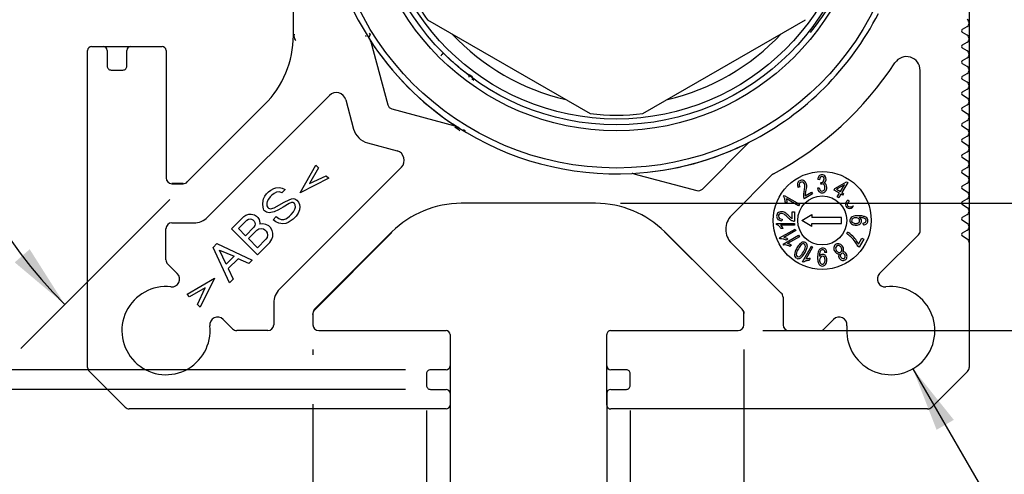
# Model space of a CAD drawing. Header units: millimetres. Extents: x 32 to 1365, y 32 to 1048.
# Tile 6 of 22: x 312 to 563, y 731 to 847. Entities that reach past the tile are written whole.
import ezdxf

# ---------------------------------------------------------------- set-up
doc = ezdxf.new("R2010")
doc.units = ezdxf.units.MM
doc.header["$LTSCALE"] = 5
doc.layers.add('DIMENSIONS', color=140, linetype='Continuous', lineweight=25)
doc.styles.add('SLDTEXTSTYLE0', font='TXT', dxfattribs={"width": 0.7})
doc.dimstyles.new('SLDDIMSTYLE3', dxfattribs={"dimtxt": 10.790039, "dimasz": 16.51, "dimexe": 0, "dimexo": 0.0625, "dimgap": 2.69751, "dimtad": 0, "dimtih": 1, "dimtoh": 1, "dimlfac": 0.2, "dimrnd": 1e-09, "dimzin": 4, "dimdsep": 46, "dimtxsty": 'SLDTEXTSTYLE0', "dimsah": 1, "dimcen": 0.09, "dimadec": 0, "dimazin": 1, "dimtfac": 1, "dimtofl": 0, "dimtmove": 0, "dimatfit": 3, "dimfxl": 0, "dimfrac": 2, "dimtolj": 1, "dimtzin": 12, "dimarcsym": 0})
doc.dimstyles.new('SLDDIMSTYLE4', dxfattribs={"dimtxt": 10.790039, "dimasz": 16.51, "dimexe": 0, "dimexo": 0.0625, "dimgap": 2.69751, "dimtad": 0, "dimtih": 1, "dimtoh": 1, "dimlfac": 0.2, "dimrnd": 1e-09, "dimzin": 12, "dimdsep": 46, "dimtxsty": 'SLDTEXTSTYLE0', "dimsah": 1, "dimcen": 0, "dimadec": 0, "dimazin": 3, "dimtfac": 1, "dimtofl": 0, "dimtmove": 0, "dimatfit": 3, "dimfxl": 0, "dimfrac": 2, "dimtolj": 1, "dimtzin": 12, "dimarcsym": 0})
doc.dimstyles.new('SLDDIMSTYLE5', dxfattribs={"dimtxt": 10.790039, "dimasz": 16.51, "dimexe": 0, "dimexo": 0.0625, "dimgap": 2.69751, "dimtad": 0, "dimtih": 1, "dimtoh": 1, "dimlfac": 0.2, "dimrnd": 1e-09, "dimzin": 12, "dimdsep": 46, "dimtxsty": 'SLDTEXTSTYLE0', "dimsah": 1, "dimcen": 0.09, "dimadec": 0, "dimazin": 3, "dimtfac": 1, "dimtmove": 0, "dimatfit": 0, "dimfxl": 0, "dimfrac": 2, "dimtolj": 1, "dimtzin": 12, "dimarcsym": 0})
doc.dimstyles.new('SLDDIMSTYLE6', dxfattribs={"dimtxt": 10.790039, "dimasz": 16.51, "dimexe": 0, "dimexo": 0.0625, "dimgap": 2.69751, "dimtad": 0, "dimtih": 1, "dimtoh": 1, "dimlfac": 0.2, "dimrnd": 1e-09, "dimzin": 12, "dimdsep": 46, "dimtxsty": 'SLDTEXTSTYLE0', "dimsah": 1, "dimcen": 0.09, "dimadec": 0, "dimazin": 3, "dimtfac": 1, "dimtofl": 0, "dimtmove": 0, "dimatfit": 3, "dimfxl": 0, "dimfrac": 2, "dimtolj": 1, "dimtzin": 12, "dimarcsym": 0})
doc.dimstyles.new('SLDDIMSTYLE7', dxfattribs={"dimtxt": 10.790039, "dimasz": 16.51, "dimexe": 0, "dimexo": 0.0625, "dimgap": 2.69751, "dimtad": 0, "dimtih": 1, "dimtoh": 1, "dimlfac": 0.2, "dimrnd": 1e-09, "dimzin": 4, "dimdsep": 46, "dimtxsty": 'SLDTEXTSTYLE0', "dimsah": 1, "dimcen": 0.09, "dimadec": 0, "dimazin": 1, "dimtfac": 1, "dimtmove": 0, "dimatfit": 0, "dimfxl": 0, "dimfrac": 2, "dimtolj": 1, "dimtzin": 12, "dimarcsym": 0})
doc.dimstyles.new('SLDDIMSTYLE8', dxfattribs={"dimtxt": 10.790039, "dimasz": 16.51, "dimexe": 0, "dimexo": 0.0625, "dimgap": 2.69751, "dimtad": 0, "dimtih": 1, "dimtoh": 1, "dimdec": 4, "dimzin": 12, "dimdsep": 46, "dimtxsty": 'SLDTEXTSTYLE0', "dimsah": 1, "dimcen": 0.09, "dimadec": 0, "dimazin": 3, "dimtfac": 1, "dimtdec": 0, "dimtofl": 0, "dimtmove": 0, "dimatfit": 3, "dimfxl": 0, "dimfrac": 2, "dimtolj": 1, "dimtzin": 12, "dimarcsym": 0})

# ---------------------------------------------------------------- blocks, each defined once
blk = doc.blocks.new('_D_7')
at = {"layer": 'DIMENSIONS'}
for p, q in [((539.72, 758.21), (592.76, 666.34)), ((635.73, 682), (632.11, 682)), ((632.11, 682), (632.11, 664.86)), ((667.79, 682), (671.42, 682)), ((671.42, 682), (671.42, 664.86)), ((592.76, 666.34), (620.55, 666.34)), ((632.11, 664.86), (635.73, 664.86)), ((671.42, 664.86), (667.79, 664.86))]:
    blk.add_line(p, q, dxfattribs=at)
blk.add_solid([(539.72, 758.21), (545.78, 742.64), (550.18, 745.18)], dxfattribs=at)
at = {"layer": 'DIMENSIONS', "char_height": 10.583, "attachment_point": 1, "style": 'SLDTEXTSTYLE0'}
for s, insert in [('%%c', (632.07, 698.06)), ('4.5', (648.36, 698.06)), ('0.18', (635.73, 678.5)), ('X4', (642.44, 658.93))]:
    blk.add_mtext(s, dxfattribs=dict(at, insert=insert))
blk = doc.blocks.new('_D_8')
at = {"layer": 'DIMENSIONS'}
for p, q in [((421.59, 752.6), (421.59, 689.92)), ((461.59, 752.6), (461.59, 689.92)), ((320.53, 705.8), (316.9, 705.8)), ((316.9, 705.8), (316.9, 688.65)), ((352.59, 705.8), (356.21, 705.8)), ((356.21, 705.8), (356.21, 688.65)), ((421.59, 705.8), (367.21, 705.8)), ((461.59, 705.8), (421.59, 705.8)), ((316.9, 688.65), (320.53, 688.65)), ((356.21, 688.65), (352.59, 688.65))]:
    blk.add_line(p, q, dxfattribs=at)
for points in [[(421.59, 705.8), (438.1, 703.26), (438.1, 708.34)], [(461.59, 705.8), (445.08, 708.34), (445.08, 703.26)]]:
    blk.add_solid(points, dxfattribs=at)
at = {"layer": 'DIMENSIONS', "char_height": 10.583, "attachment_point": 1, "style": 'SLDTEXTSTYLE0'}
for s, insert in [('8.0', (325.01, 721.86)), ('0.31', (320.53, 702.29))]:
    blk.add_mtext(s, dxfattribs=dict(at, insert=insert))
blk = doc.blocks.new('_D_9')
at = {"layer": 'DIMENSIONS'}
for p, q in [((675.68, 835.13), (643.93, 835.13)), ((643.93, 835.13), (643.93, 800.45)), ((695.14, 835.13), (691.52, 835.13)), ((691.52, 835.13), (691.52, 817.98)), ((727.21, 835.13), (730.83, 835.13)), ((730.83, 835.13), (730.83, 817.98)), ((691.52, 817.98), (695.14, 817.98)), ((730.83, 817.98), (727.21, 817.98)), ((465.09, 800.45), (659.81, 800.45)), ((501.44, 767.95), (659.81, 767.95)), ((643.93, 767.95), (643.93, 736.2))]:
    blk.add_line(p, q, dxfattribs=at)
for points in [[(643.93, 800.45), (646.47, 816.96), (641.39, 816.96)], [(643.93, 767.95), (641.39, 751.44), (646.47, 751.44)]]:
    blk.add_solid(points, dxfattribs=at)
at = {"layer": 'DIMENSIONS', "char_height": 10.583, "attachment_point": 1, "style": 'SLDTEXTSTYLE0'}
for s, insert in [('6.5', (699.63, 851.18)), ('0.26', (695.14, 831.62))]:
    blk.add_mtext(s, dxfattribs=dict(at, insert=insert))
blk = doc.blocks.new('_D_10')
at = {"layer": 'DIMENSIONS'}
for p, q in [((386.59, 763.1), (386.59, 761.76)), ((496.59, 763.1), (496.59, 671.75)), ((386.59, 749.14), (386.59, 709.61)), ((386.59, 701.99), (386.59, 599.55)), ((496.59, 664.13), (496.59, 599.55)), ((386.59, 615.42), (414.16, 615.42)), ((428.78, 615.42), (425.16, 615.42)), ((425.16, 615.42), (425.16, 598.27)), ((460.84, 615.42), (464.47, 615.42)), ((464.47, 615.42), (464.47, 598.27)), ((496.59, 615.42), (475.46, 615.42)), ((425.16, 598.27), (428.78, 598.27)), ((464.47, 598.27), (460.84, 598.27))]:
    blk.add_line(p, q, dxfattribs=at)
for points in [[(386.59, 615.42), (403.1, 612.88), (403.1, 617.96)], [(496.59, 615.42), (480.08, 617.96), (480.08, 612.88)]]:
    blk.add_solid(points, dxfattribs=at)
at = {"layer": 'DIMENSIONS', "char_height": 10.583, "attachment_point": 1, "style": 'SLDTEXTSTYLE0'}
for s, insert in [('22.0', (428.78, 631.48)), ('0.87', (428.78, 611.91))]:
    blk.add_mtext(s, dxfattribs=dict(at, insert=insert))
blk = doc.blocks.new('_D_11')
at = {"layer": 'DIMENSIONS'}
for p, q in [((415.59, 747.6), (415.59, 709.61)), ((467.59, 747.6), (467.59, 652.06)), ((415.59, 701.99), (415.59, 652.06)), ((415.59, 667.94), (467.59, 667.94)), ((467.59, 667.94), (506.6, 667.94)), ((521.22, 667.94), (517.6, 667.94)), ((517.6, 667.94), (517.6, 650.79)), ((553.28, 667.94), (556.91, 667.94)), ((556.91, 667.94), (556.91, 650.79)), ((517.6, 650.79), (521.22, 650.79)), ((556.91, 650.79), (553.28, 650.79))]:
    blk.add_line(p, q, dxfattribs=at)
for points in [[(415.59, 667.94), (432.1, 665.4), (432.1, 670.48)], [(467.59, 667.94), (451.08, 670.48), (451.08, 665.4)]]:
    blk.add_solid(points, dxfattribs=at)
at = {"layer": 'DIMENSIONS', "char_height": 10.583, "attachment_point": 1, "style": 'SLDTEXTSTYLE0'}
for s, insert in [('10.4', (521.22, 683.99)), ('0.41', (521.22, 664.43))]:
    blk.add_mtext(s, dxfattribs=dict(at, insert=insert))
blk = doc.blocks.new('_D_12')
at = {"layer": 'DIMENSIONS'}
for p, q in [((261.93, 757.95), (261.93, 789.7)), ((410.24, 757.95), (246.05, 757.95)), ((410.24, 752.95), (246.05, 752.95)), ((261.93, 711.4), (261.93, 752.95)), ((178.66, 711.4), (175.03, 711.4)), ((175.03, 711.4), (175.03, 694.25)), ((210.72, 711.4), (214.34, 711.4)), ((214.34, 711.4), (214.34, 694.25)), ((230.18, 711.4), (261.93, 711.4)), ((175.03, 694.25), (178.66, 694.25)), ((214.34, 694.25), (210.72, 694.25))]:
    blk.add_line(p, q, dxfattribs=at)
for points in [[(261.93, 757.95), (264.47, 774.46), (259.39, 774.46)], [(261.93, 752.95), (259.39, 736.44), (264.47, 736.44)]]:
    blk.add_solid(points, dxfattribs=at)
at = {"layer": 'DIMENSIONS', "char_height": 10.583, "attachment_point": 1, "style": 'SLDTEXTSTYLE0'}
for s, insert in [('1.0', (183.14, 727.46)), ('0.04', (178.66, 707.9))]:
    blk.add_mtext(s, dxfattribs=dict(at, insert=insert))
blk = doc.blocks.new('_D_13')
at = {"layer": 'DIMENSIONS'}
for p, q in [((350.04, 919.51), (312.02, 957.53)), ((350.04, 801.4), (312.02, 763.38))]:
    blk.add_line(p, q, dxfattribs=at)
for start, end in [(135, 151.4706), (160.3451, 225)]:
    blk.add_arc((409.09, 860.45), 121.4, start, end, dxfattribs=at)
for points in [[(323.25, 946.3), (310.48, 935.53), (314.3, 932.19)], [(323.25, 774.61), (314.3, 788.72), (310.48, 785.37)]]:
    blk.add_solid(points, dxfattribs=at)
at = {"layer": 'DIMENSIONS', "insert": (285.4, 914.93), "char_height": 10.583, "attachment_point": 1, "style": 'SLDTEXTSTYLE0'}
blk.add_mtext('90°', dxfattribs=at)

msp = doc.modelspace()

# ---------------------------------------------------------------- linework, layer by layer
for p, q in [((381.59411, 843.31026), (381.59411, 877.59958)), ((554.09382, 850.42266), (554.09382, 846.4843)), ((415.82755, 847.3131), (457.36067, 823.33394)), ((470.82755, 823.33394), (512.36067, 847.3131)), ((552.39411, 844.88793), (553.59411, 845.58075)), ((554.09382, 846.42266), (554.09382, 842.4843)), ((554.09411, 846.46018), (554.09411, 846.44677)), ((401.1766, 843.43957), (400.8418, 842.84036)), ((400.92335, 843.87163), (401.1766, 843.43957)), ((553.59567, 843.3253), (552.39333, 844.02235)), ((554.09382, 842.42266), (554.09382, 838.4843)), ((554.09411, 842.46018), (554.09411, 842.44678)), ((329.09411, 758.57624), (329.09411, 839.45492)), ((330.09411, 840.45492), (333.09411, 840.45492)), ((333.11823, 840.45463), (340.06999, 840.45463)), ((334.09411, 839.45492), (334.09411, 835.45492)), ((339.09411, 835.45492), (339.09411, 839.45492)), ((340.09411, 840.45492), (348.09411, 840.45492)), ((349.09411, 839.45492), (349.09411, 806.95492)), ((401.39496, 841.66246), (405.69459, 825.61605)), ((553.59567, 839.3253), (552.39333, 840.02235)), ((552.39411, 840.88793), (553.59411, 841.58075)), ((552.39411, 836.88793), (553.59411, 837.58075)), ((554.09382, 838.42266), (554.09382, 834.4843)), ((554.09411, 838.46018), (554.09411, 838.44678)), ((335.09411, 834.45492), (338.09411, 834.45492)), ((541.58597, 793.49989), (541.58597, 834.3812)), ((553.59567, 835.3253), (552.39333, 836.02235)), ((554.09382, 834.42266), (554.09382, 830.4843)), ((554.09411, 834.46018), (554.09411, 834.44678)), ((426.11232, 833.40187), (425.90567, 833.51129)), ((426.77777, 833.06399), (426.11232, 833.40187)), ((427.32498, 832.67493), (426.77777, 833.06399)), ((427.17867, 832.26321), (427.69337, 831.86775)), ((553.59567, 831.3253), (552.39333, 832.02235)), ((552.39411, 832.88793), (553.59411, 833.58075)), ((552.39411, 828.88793), (553.59411, 829.58075)), ((554.09382, 830.42266), (554.09382, 826.4843)), ((554.09411, 830.46018), (554.09411, 830.44678)), ((390.80429, 827.9986), (359.72508, 796.91938)), ((394.98687, 826.87788), (396.98847, 819.40782)), ((553.59567, 827.3253), (552.39333, 828.02235)), ((354.53345, 805.89426), (374.27178, 825.63259)), ((406.75525, 824.55539), (422.80166, 820.25577)), ((552.39411, 824.88793), (553.59411, 825.58075)), ((554.09382, 826.42266), (554.09382, 822.4843)), ((554.09411, 826.46018), (554.09411, 826.44678)), ((553.59567, 823.3253), (552.39333, 824.02235)), ((554.09382, 822.42266), (554.09382, 818.4843)), ((554.09411, 822.46018), (554.09411, 822.44677)), ((553.59567, 819.3253), (552.39333, 820.02236)), ((552.39411, 820.88793), (553.59411, 821.58075)), ((425.49547, 818.91168), (425.04691, 819.19057)), ((425.04691, 819.19057), (425.04691, 818.92121)), ((552.39411, 816.88793), (553.59411, 817.58075)), ((554.09382, 818.42266), (554.09382, 814.4843)), ((554.09411, 818.46018), (554.09411, 818.44678)), ((400.524, 815.87228), (408.06879, 813.85067)), ((486.00015, 804.09824), (497.74694, 815.84503)), ((553.59567, 815.3253), (552.39333, 816.02235)), ((554.09382, 814.42266), (554.09382, 810.4843)), ((554.09411, 814.46018), (554.09411, 814.44677)), ((553.59567, 811.3253), (552.39333, 812.02236)), ((552.39411, 812.88793), (553.59411, 813.58075)), ((378.05044, 778.52902), (409.18951, 809.66808)), ((383.30044, 803.11045), (387.36078, 810.15389)), ((388.02369, 809.49098), (385.7035, 805.51351)), ((387.36078, 810.15389), (388.02369, 809.49098)), ((552.39411, 808.88793), (553.59411, 809.58075)), ((554.09382, 810.42266), (554.09382, 806.4843)), ((554.09411, 810.46018), (554.09411, 810.44678)), ((390.67534, 806.83933), (383.30044, 803.11045)), ((385.7035, 805.51351), (390.01243, 807.50224)), ((390.01243, 807.50224), (390.67534, 806.83933)), ((468.50485, 808.00964), (484.55126, 803.71001)), ((503.75725, 807.68884), (493.41532, 797.34691)), ((553.59567, 807.3253), (552.39333, 808.02235)), ((353.4822, 805.46384), (350.59361, 805.46384)), ((350.59411, 805.45492), (353.47279, 805.45492)), ((376.58845, 804.18768), (377.1685, 804.43627)), ((377.1685, 804.43627), (378.08, 804.51914)), ((378.08, 804.51914), (378.74292, 804.35341)), ((378.74292, 804.35341), (379.48869, 803.93909)), ((510.87413, 804.62868), (510.458, 804.46573)), ((515.39759, 804.36872), (515.83862, 804.43555)), ((515.87925, 806.44251), (515.43806, 806.54278)), ((516.26785, 805.32551), (516.31639, 805.80669)), ((519.59679, 803.80247), (519.84771, 804.23706)), ((519.84771, 804.23706), (522.78318, 805.92243)), ((522.25642, 805.19741), (520.22906, 804.01688)), ((521.23839, 803.43414), (522.25642, 805.19741)), ((523.0845, 805.74846), (521.62085, 803.21334)), ((522.78318, 805.92243), (523.0845, 805.74846)), ((552.39411, 804.88793), (553.59411, 805.58075)), ((554.09382, 806.42266), (554.09382, 802.48429)), ((554.09411, 806.46018), (554.09411, 806.44677)), ((374.01966, 801.61889), (374.35112, 802.28181)), ((374.35112, 802.28181), (374.76544, 802.86185)), ((374.76544, 802.86185), (375.26262, 803.35904)), ((375.26262, 803.35904), (375.84267, 803.77336)), ((375.67694, 802.11608), (375.26262, 801.53603)), ((376.09126, 802.5304), (375.67694, 802.11608)), ((375.84267, 803.77336), (376.58845, 804.18768)), ((376.67131, 802.94472), (376.09126, 802.5304)), ((377.33423, 803.27617), (376.67131, 802.94472)), ((378.08, 803.35904), (377.33423, 803.27617)), ((378.66005, 803.11045), (378.08, 803.35904)), ((379.48869, 803.93909), (378.66005, 803.11045)), ((381.14597, 801.61889), (381.56029, 801.70176)), ((381.56029, 801.70176), (381.97461, 801.61889)), ((506.70363, 802.2248), (506.84676, 802.47272)), ((506.84676, 802.47272), (510.77258, 800.20614)), ((514.07714, 802.82739), (512.0012, 801.62885)), ((512.2575, 802.39491), (513.80949, 803.29096)), ((512.2966, 802.84775), (512.52189, 803.86687)), ((513.80949, 803.29096), (514.07714, 802.82739)), ((520.9875, 802.99954), (519.59679, 803.80247)), ((520.22906, 804.01688), (521.23839, 803.43414)), ((520.44385, 802.05793), (520.9875, 802.99954)), ((520.82628, 801.83712), (520.44385, 802.05793)), ((521.36993, 802.77874), (520.82628, 801.83712)), ((521.78715, 802.53787), (521.36993, 802.77874)), ((521.62085, 803.21334), (522.03805, 802.97246)), ((522.03805, 802.97246), (521.78715, 802.53787)), ((553.59567, 803.3253), (552.39333, 804.02236)), ((554.09382, 802.42266), (554.09382, 798.4843)), ((554.09411, 802.46018), (554.09411, 802.44678)), ((373.77107, 800.21021), (373.85393, 801.12171)), ((373.85393, 799.46443), (373.77107, 800.21021)), ((373.85393, 801.12171), (374.01966, 801.61889)), ((373.9368, 799.05011), (373.85393, 799.46443)), ((374.93117, 800.87312), (374.8483, 800.45879)), ((374.8483, 800.45879), (374.8483, 799.79588)), ((374.8483, 799.79588), (375.0969, 799.38156)), ((375.26262, 801.53603), (374.93117, 800.87312)), ((375.0969, 799.38156), (375.26262, 799.21584)), ((375.26262, 799.21584), (375.75981, 799.05011)), ((375.75981, 799.05011), (376.67131, 799.2987)), ((376.67131, 799.2987), (379.2401, 800.70739)), ((378.9915, 799.46443), (377.83141, 798.80151)), ((380.56592, 800.37593), (378.9915, 799.46443)), ((379.2401, 800.70739), (380.56592, 801.3703)), ((380.56592, 801.3703), (381.14597, 801.61889)), ((381.14597, 800.62452), (380.56592, 800.37593)), ((381.47743, 800.62452), (381.14597, 800.62452)), ((381.89175, 800.37593), (381.47743, 800.62452)), ((382.05748, 800.04448), (381.89175, 800.37593)), ((381.97461, 801.61889), (382.4718, 801.28744)), ((381.97461, 798.96724), (382.14034, 799.46443)), ((382.14034, 799.46443), (382.05748, 800.04448)), ((382.4718, 801.28744), (382.88612, 800.70739)), ((382.88612, 800.70739), (383.13471, 800.12734)), ((383.13471, 800.12734), (383.21758, 799.54729)), ((383.21758, 799.54729), (383.13471, 798.80151)), ((458.73877, 800.45491), (424.44945, 800.45491)), ((507.62313, 800.47926), (507.15903, 800.74721)), ((510.55178, 799.8237), (507.4928, 801.58981)), ((510.77258, 800.20614), (510.55178, 799.8237)), ((523.17987, 801.25775), (523.45848, 800.87589)), ((553.59567, 799.3253), (552.39333, 800.02235)), ((552.39411, 800.88793), (553.59411, 801.58075)), ((365.81612, 793.91253), (368.96495, 797.06137)), ((368.96495, 797.06137), (369.46214, 797.39282)), ((369.46214, 797.39282), (370.20791, 797.64142)), ((370.20791, 797.64142), (370.87083, 797.64142)), ((370.87083, 797.64142), (371.69947, 797.47569)), ((371.69947, 797.47569), (372.19665, 797.14423)), ((372.19665, 797.14423), (372.52811, 796.81278)), ((372.52811, 796.81278), (372.85956, 796.31559)), ((374.10253, 798.71865), (373.9368, 799.05011)), ((374.26825, 798.55292), (374.10253, 798.71865)), ((374.76544, 798.22146), (374.26825, 798.55292)), ((375.42835, 798.05574), (374.76544, 798.22146)), ((376.67131, 798.30433), (375.42835, 798.05574)), ((376.42272, 796.23273), (377.25136, 797.06137)), ((377.83141, 798.80151), (376.67131, 798.30433)), ((377.25136, 797.06137), (377.91427, 796.56418)), ((379.65442, 796.48132), (380.06874, 796.72991)), ((380.06874, 796.72991), (380.64879, 797.14423)), ((380.64879, 797.14423), (381.06311, 797.55855)), ((381.06311, 797.55855), (381.64316, 798.30433)), ((382.30607, 797.14423), (381.56029, 796.39846)), ((381.64316, 798.30433), (381.97461, 798.96724)), ((382.80325, 797.97287), (382.30607, 797.14423)), ((383.13471, 798.80151), (382.80325, 797.97287)), ((508.57773, 796.77613), (507.80787, 797.48074)), ((508.95041, 796.51578), (508.95041, 798.30787)), ((508.95041, 798.30787), (509.48568, 798.30787)), ((509.48568, 798.30787), (509.48568, 795.91079)), ((511.34412, 796.07247), (513.96911, 797.58802)), ((513.96911, 797.58802), (513.96911, 796.82247)), ((521.46912, 796.82247), (513.96911, 796.82247)), ((521.46912, 795.32187), (521.46912, 796.82247)), ((552.39411, 796.88793), (553.59411, 797.58075)), ((554.09382, 798.42266), (554.09382, 794.4843)), ((554.09411, 798.46018), (554.09411, 798.44677)), ((350.58597, 795.45492), (356.18954, 795.45492)), ((367.55626, 793.9954), (369.71073, 796.14986)), ((371.53374, 794.32685), (369.37927, 792.17239)), ((369.71073, 796.14986), (370.12505, 796.39846)), ((370.12505, 796.39846), (370.53937, 796.48132)), ((370.53937, 796.48132), (370.95369, 796.39846)), ((370.95369, 796.39846), (371.28515, 796.23273)), ((371.28515, 796.23273), (371.6166, 795.90127)), ((371.78233, 794.74118), (371.53374, 794.32685)), ((371.6166, 795.90127), (371.78233, 795.56982)), ((371.78233, 795.56982), (371.8652, 795.15549)), ((371.8652, 795.15549), (371.78233, 794.74118)), ((372.85956, 796.31559), (373.02529, 795.48695)), ((373.02529, 795.48695), (373.02529, 795.15549)), ((373.77107, 795.23836), (373.02529, 795.15549)), ((374.59971, 795.07263), (373.77107, 795.23836)), ((375.34549, 794.65831), (374.59971, 795.07263)), ((375.75981, 794.24399), (375.34549, 794.65831)), ((376.17413, 793.49821), (375.75981, 794.24399)), ((377.08563, 795.73554), (376.42272, 796.23273)), ((377.91427, 795.40409), (377.08563, 795.73554)), ((377.91427, 796.56418), (378.49432, 796.31559)), ((378.90864, 795.23836), (377.91427, 795.40409)), ((378.49432, 796.31559), (379.15723, 796.31559)), ((379.65442, 795.32122), (378.90864, 795.23836)), ((379.15723, 796.31559), (379.65442, 796.48132)), ((380.23447, 795.56982), (379.65442, 795.32122)), ((381.06311, 796.067), (380.23447, 795.56982)), ((381.56029, 796.39846), (381.06311, 796.067)), ((504.95254, 795.0356), (504.95254, 795.32187)), ((504.95254, 795.32187), (509.48568, 795.32187)), ((509.48568, 794.88026), (505.95347, 794.88026)), ((506.32423, 796.43464), (506.25729, 795.99279)), ((509.48568, 795.32187), (509.48568, 794.88026)), ((513.96911, 794.55693), (511.34412, 796.07247)), ((513.96911, 795.32187), (521.46912, 795.32187)), ((513.96911, 794.55693), (513.96911, 795.32187)), ((527.11495, 794.92829), (527.06462, 795.3712)), ((553.59567, 795.3253), (552.39333, 796.02235)), ((554.09382, 794.42265), (554.09382, 790.4843)), ((554.09411, 794.46018), (554.09411, 794.44678)), ((349.08597, 786.01465), (349.08597, 793.95492)), ((372.44525, 787.28341), (365.81612, 793.91253)), ((369.37927, 792.17239), (367.55626, 793.9954)), ((370.12505, 791.42661), (372.27952, 793.58108)), ((372.27952, 793.58108), (372.7767, 793.91253)), ((372.7767, 793.91253), (373.35675, 793.9954)), ((373.35675, 793.9954), (373.9368, 793.91253)), ((373.9368, 793.91253), (374.35112, 793.66394)), ((374.35112, 793.66394), (374.68258, 793.33249)), ((374.93117, 791.75807), (374.59971, 791.26088)), ((374.68258, 793.33249), (374.93117, 792.91816)), ((374.93117, 792.91816), (375.01403, 792.33812)), ((375.01403, 792.33812), (374.93117, 791.75807)), ((376.09126, 791.26088), (376.33986, 792.00666)), ((376.33986, 792.8353), (376.17413, 793.49821)), ((376.33986, 792.00666), (376.33986, 792.8353)), ((406.77178, 793.13259), (387.03345, 773.39426)), ((406.70409, 793.03059), (387.03615, 773.13188)), ((490.68953, 778.8595), (476.36046, 793.15482)), ((496.15477, 773.39426), (476.41644, 793.13259)), ((505.72511, 791.61499), (509.65093, 793.88157)), ((506.62155, 793.98366), (506.08574, 793.98366)), ((506.63021, 790.04729), (510.55605, 792.31387)), ((509.87173, 793.49912), (506.81275, 791.73301)), ((510.77685, 791.93143), (507.71786, 790.16532)), ((509.65093, 793.88157), (509.87173, 793.49912)), ((510.55605, 792.31387), (510.77685, 791.93143)), ((522.86035, 792.70907), (523.08152, 793.09216)), ((531.21919, 782.50678), (541.14309, 792.43067)), ((553.59567, 791.3253), (552.39333, 792.02235)), ((552.39411, 792.88793), (553.59411, 793.58075)), ((361.09287, 789.18928), (362.08724, 790.18365)), ((365.31893, 780.15709), (361.09287, 789.18928)), ((362.08724, 790.18365), (371.11942, 785.95758)), ((372.44525, 789.10642), (370.12505, 791.42661)), ((374.59971, 791.26088), (372.44525, 789.10642)), ((372.44525, 787.28341), (375.59408, 790.43224)), ((375.59408, 790.43224), (376.09126, 791.26088)), ((493.41532, 790.27584), (506.14663, 777.54453)), ((505.86824, 791.36708), (505.72511, 791.61499)), ((506.77335, 789.79938), (506.63021, 790.04729)), ((507.83961, 791.29057), (507.37558, 791.02267)), ((508.7447, 789.72287), (508.2807, 789.45498)), ((511.55033, 785.54197), (513.81691, 789.4678)), ((514.13507, 789.2841), (512.36896, 786.22511)), ((513.81691, 789.4678), (514.13507, 789.2841)), ((526.0326, 789.27109), (525.65776, 789.4875)), ((525.85546, 790.03483), (526.73996, 791.56683)), ((527.20353, 791.29919), (526.0326, 789.27109)), ((526.73996, 791.56683), (527.20353, 791.29919)), ((554.09411, 790.46018), (554.09411, 758.57624)), ((362.75015, 788.52637), (366.47903, 786.95195)), ((364.40743, 784.88035), (362.75015, 788.52637)), ((366.47903, 786.95195), (364.40743, 784.88035)), ((515.8493, 786.83), (515.84844, 786.86766)), ((517.72504, 787.91023), (517.29549, 787.85989)), ((351.97503, 782.50427), (349.52531, 784.95399)), ((367.4734, 786.28904), (364.98748, 783.80312)), ((370.20791, 785.04608), (367.4734, 786.28904)), ((371.11942, 785.95758), (370.20791, 785.04608)), ((511.79823, 785.39884), (511.55033, 785.54197)), ((513.54377, 786.31833), (513.27583, 785.85424)), ((522.18993, 786.38198), (522.19876, 786.38724)), ((364.98748, 783.80312), (366.23044, 781.0686)), ((354.46374, 777.25685), (361.50719, 781.3172)), ((361.50719, 781.3172), (357.7783, 773.94229)), ((365.31893, 780.15709), (366.23044, 781.0686)), ((355.12665, 776.59395), (354.46374, 777.25685)), ((359.10413, 778.91413), (355.12665, 776.59395)), ((357.11539, 774.6052), (359.10413, 778.91413)), ((357.7783, 773.94229), (357.11539, 774.6052)), ((376.58597, 774.99349), (376.58597, 769.45492)), ((506.58597, 776.48387), (506.58597, 769.45492)), ((386.59411, 772.33359), (386.59411, 769.45492)), ((386.60304, 772.07755), (386.60304, 769.45441)), ((496.59411, 769.45492), (496.59411, 772.33359)), ((366.08505, 768.39426), (363.6679, 770.81141)), ((516.86705, 768.18978), (519.48378, 770.80652)), ((375.08597, 767.95491), (367.14571, 767.95491)), ((388.09411, 767.95491), (420.59411, 767.95491)), ((421.59412, 766.95492), (421.59412, 758.95492)), ((461.59411, 758.95492), (461.59411, 766.95492)), ((462.59411, 767.95491), (495.0941, 767.95491)), ((508.08598, 767.95491), (516.05765, 767.95491)), ((338.65477, 748.39425), (329.53345, 757.51558)), ((415.59411, 756.95491), (415.59411, 753.95492)), ((420.59411, 757.95491), (416.59411, 757.95491)), ((421.59382, 758.9308), (421.59382, 751.97903)), ((461.5944, 751.97903), (461.5944, 758.9308)), ((466.59411, 757.95491), (462.59411, 757.95491)), ((467.59411, 753.95492), (467.59411, 756.95491)), ((553.65477, 757.51558), (544.53345, 748.39425)), ((416.59411, 752.95492), (420.59411, 752.95492)), ((421.59412, 751.95491), (421.59412, 748.95492)), ((461.59411, 748.95492), (461.59411, 751.95491)), ((462.59411, 752.95492), (466.59411, 752.95492)), ((420.59411, 747.95492), (339.71543, 747.95492)), ((543.47279, 747.95492), (462.59411, 747.95492))]:
    msp.add_line(p, q)
for centre, radius in [((464.09411, 882.95492), 73.5), ((464.09411, 882.95492), 64), ((464.09411, 882.95492), 62.5), ((464.09411, 882.95492), 61), ((516.59411, 796.07247), 12.5), ((516.5941, 796.07247), 6.25)]:
    msp.add_circle(centre, radius)
for centre, radius, start, end in [((464.0941, 882.95492), 74.99999, 176.9858891, 213.0141112), ((464.09383, 882.95474), 59.99967, 203.5564229, 216.4435653), ((464.0942, 882.95484), 74.99989, 296.9858512, 333.0141305), ((553.09407, 846.46015), 1.00004, 0.0013925, 59.8955856), ((552.64411, 844.45492), 0.5, 119.9992279, 239.8972037), ((553.0941, 846.44679), 1.00002, 300.0000016, 359.9991479), ((356.59411, 843.31026), 25.00001, 314.9999976, 359.9999881), ((464.0941, 882.95491), 75.00005, 212.4242723, 237.5757335), ((464.0941, 882.95491), 74.99999, 213.0096382, 236.3569511), ((399.94609, 841.27424), 1.49998, 14.9998244, 33.0142094), ((464.0941, 882.9549), 57.49998, 223.0425667, 256.9574283), ((464.09413, 882.95488), 57.49996, 283.0425637, 316.9574413), ((553.0941, 842.44679), 1.00002, 300.0000016, 359.9992146), ((553.09407, 842.46015), 1.00004, 0.0013925, 59.8955856), ((330.09411, 839.45492), 1, 90.0000863, 179.9999471), ((333.09411, 839.45492), 1, 0.0000529, 89.9999137), ((340.09411, 839.45492), 1, 90.0000762, 179.9999613), ((348.09411, 839.45491), 1, 0.0001099, 89.9998568), ((552.64411, 840.45492), 0.5, 119.9992947, 239.897137), ((538.08597, 834.3812), 3.5, 359.9998739, 146.7162682), ((552.64411, 836.45492), 0.5, 119.9992947, 239.897137), ((553.0941, 838.44679), 1.00002, 300.0000016, 359.9991479), ((553.09407, 838.46015), 1.00005, 0.0014503, 59.8954611), ((335.09411, 835.45491), 1, 179.9999301, 270.0001532), ((338.09411, 835.45491), 1, 269.9998458, 0.0000583), ((464.09401, 882.95502), 85.01117, 298.0830304, 326.7161259), ((553.0941, 834.44679), 1.00002, 300.0000016, 359.9991479), ((553.09407, 834.46015), 1.00005, 0.0014503, 59.8954611), ((552.64411, 832.45492), 0.5, 119.9992947, 239.897137), ((553.0941, 830.44679), 1.00002, 300.0000016, 359.9991479), ((553.09407, 830.46015), 1.00005, 0.0014503, 59.8954611), ((392.57206, 826.23083), 2.5, 14.9999782, 135.0000218), ((552.64411, 828.45492), 0.5, 119.9992947, 239.897137), ((553.09407, 826.46015), 1.00005, 0.0014503, 59.8954611), ((407.14348, 826.00429), 1.50001, 195.0002945, 254.9997055), ((552.64411, 824.45492), 0.5, 119.9992947, 239.897137), ((553.0941, 826.44679), 1.00002, 300.0000016, 359.9991479), ((464.09411, 882.95473), 59.99981, 263.5564456, 276.4435544), ((553.0941, 822.44679), 1.00002, 300.0000016, 359.9991479), ((553.09407, 822.46015), 1.00005, 0.0014503, 59.8954611), ((401.81809, 820.7019), 4.99998, 194.9998297, 255.0000949), ((422.4135, 818.80707), 1.4998, 56.9844401, 75.0007172), ((464.09411, 882.95493), 75.00001, 236.9858942, 273.0141055), ((552.64411, 820.45492), 0.5, 119.9992952, 239.8971366), ((553.09407, 818.46016), 1.00004, 0.0013347, 59.8957101), ((552.64411, 816.45492), 0.5, 119.9992943, 239.8971374), ((553.0941, 818.44679), 1.00001, 299.9997527, 359.9995303), ((464.09409, 882.95499), 75.00014, 273.002288, 297.4134275), ((464.09411, 882.95488), 74.99997, 273.0141058, 297.2926669), ((498.80776, 814.78415), 1.50027, 116.9878824, 134.9985356), ((553.0941, 814.44679), 1.00001, 299.9997527, 359.9992634), ((553.09407, 814.46015), 1.00004, 0.0013347, 59.8957101), ((407.42174, 811.43585), 2.5, 315.0000711, 74.9999564), ((552.64411, 812.45492), 0.5, 119.9992952, 239.8971366), ((553.09409, 810.44679), 1.00002, 300.0002506, 359.9990324), ((553.09407, 810.46016), 1.00004, 0.0013347, 59.8957101), ((350.59412, 806.95492), 1.5, 180.0000654, 269.9998457), ((468.11661, 806.5606), 1.50014, 75.0010982, 93.0135972), ((504.82179, 806.6243), 1.50549, 118.0834295, 134.9999557), ((516.9851, 806.39958), 1.55365, 142.4386142, 174.7114899), ((516.4986, 806.77365), 0.93996, 88.9963079, 142.4352706), ((517.03513, 806.37639), 1.15777, 143.9318395, 176.7257521), ((516.54445, 806.74428), 0.54449, 91.6046427, 144.8262368), ((516.48296, 806.7316), 0.98483, 60.7045862, 88.1278921), ((516.54196, 806.73126), 0.53131, 37.6726252, 91.2983553), ((516.35429, 806.58634), 0.76843, 356.0849242, 37.6732835), ((516.49829, 806.68741), 1.03161, 27.6584126, 62.6481894), ((516.23195, 806.54779), 1.33233, 354.383697, 27.6598092), ((552.64411, 808.45491), 0.5, 119.9992943, 239.8971374), ((553.09406, 806.46015), 1.00005, 0.0015658, 59.8952122), ((353.4728, 806.9549), 1.49998, 269.9998021, 315.0004152), ((511.32194, 805.23334), 1.07207, 116.2562291, 166.4787391), ((511.75043, 805.20385), 1.0482, 178.2589992, 213.2796952), ((511.35384, 805.21587), 0.65143, 118.2099293, 178.2556658), ((511.38304, 805.30977), 1.03436, 65.2496556, 121.170549), ((511.38482, 805.24398), 0.64344, 70.1464915, 121.8269536), ((511.32709, 805.08409), 0.81343, 26.7756114, 70.1467599), ((511.25832, 805.03919), 1.33231, 38.1029936, 65.2503434), ((505.29966, 805.39685), 6.90841, 344.4214655, 354.9155826), ((510.95043, 804.89404), 1.23532, 354.9175977, 26.7749855), ((511.02497, 804.85616), 1.62887, 6.9045005, 38.1040518), ((504.17188, 805.71351), 8.55176, 347.5295115, 352.0173067), ((510.51968, 804.79496), 2.13785, 352.7704831, 6.9049217), ((516.88686, 804.43098), 1.49057, 182.3935991, 218.6677477), ((517.1633, 804.55669), 1.33021, 185.2252293, 213.2985084), ((516.62026, 804.36786), 1.02044, 96.190845, 110.2034199), ((516.38983, 806.58655), 0.78575, 269.9138293, 310.1471912), ((516.57884, 804.74958), 0.63647, 37.0601796, 96.1893371), ((516.3323, 806.51484), 0.6939, 316.8630841, 1.3824703), ((516.23485, 804.46765), 1.04811, 320.7464905, 2.0791117), ((516.60311, 806.45329), 0.94487, 299.299533, 331.8538168), ((516.83581, 804.8039), 0.85676, 31.1499269, 74.4484966), ((516.31078, 804.54716), 0.97237, 357.5545946, 37.0593961), ((516.26087, 804.47541), 1.4905, 320.7189221, 1.7812301), ((516.43447, 806.52785), 1.12882, 332.5547286, 354.3847759), ((516.41888, 804.5747), 1.33282, 357.7225071, 30.3106987), ((552.64411, 804.45492), 0.5, 119.9992952, 239.8971366), ((553.0941, 806.44679), 1.00001, 299.9997527, 359.9992634), ((484.93949, 805.15889), 1.49999, 254.9998063, 315.0000839), ((505.05632, 800.99875), 2.0535, 16.4283124, 36.6594437), ((513.99295, 802.50255), 2.2029, 174.4712262, 193.1605455), ((516.57986, 802.25229), 4.80189, 164.4257134, 174.4728815), ((513.06885, 802.28629), 1.25384, 193.1522252, 211.6239822), ((514.00271, 802.47069), 1.74728, 167.5375975, 182.4860069), ((516.50876, 804.14779), 1.01817, 219.5192784, 271.5425703), ((516.53391, 804.1433), 0.5772, 213.3003291, 263.0754454), ((516.54278, 804.21597), 0.65041, 263.0715232, 320.7501746), ((516.55481, 804.20735), 1.09347, 269.0454334, 321.8397524), ((553.09409, 802.44679), 1.00002, 300.0002506, 359.9990324), ((553.09407, 802.46015), 1.00004, 0.0013347, 59.8957101), ((424.44944, 775.45493), 24.99999, 89.9999878, 135.0000061), ((458.73878, 775.45495), 24.99996, 44.9999734, 90.0000327), ((504.43361, 800.74639), 2.72542, 0.0170824, 17.814831), ((505.22477, 800.81854), 2.39558, 4.992347, 18.7811463), ((504.9051, 800.69439), 2.72653, 355.4746598, 7.0071992), ((523.56062, 800.17355), 1.0422, 162.0976048, 340.2260755), ((523.97161, 799.99497), 1.49046, 122.0872518, 160.4207874), ((523.57078, 800.1458), 0.58572, 155.1531119, 210.965767), ((524.08989, 799.90544), 1.15778, 123.0494779, 155.1540426), ((523.62834, 800.18034), 0.65285, 210.9657992, 266.5450574), ((523.67067, 800.88147), 1.35526, 266.5449436, 302.676774), ((523.86484, 800.83216), 1.21664, 296.2199256, 303.7836712), ((552.64411, 800.45491), 0.5, 119.9992943, 239.8971374), ((553.09406, 798.46015), 1.00005, 0.0015658, 59.8952122), ((356.18955, 800.4549), 4.99998, 269.9998687, 315.0000479), ((496.95085, 793.81138), 5, 134.9999546, 225.0000454), ((506.02456, 797.12482), 1.07216, 176.2584814, 226.4766372), ((505.98882, 797.21591), 1.03436, 125.2489713, 181.1701954), ((506.16086, 796.97252), 1.33241, 98.1047738, 125.250075), ((506.0467, 797.18456), 0.64343, 130.1471313, 181.827431), ((506.05552, 797.14365), 0.65138, 178.2071377, 238.2566021), ((506.15633, 797.05457), 0.81348, 86.7773661, 130.146145), ((506.20265, 796.6792), 1.62868, 66.9024561, 98.1056061), ((506.13263, 796.63362), 1.23509, 54.9141241, 86.7774994), ((506.00275, 796.21038), 2.13835, 52.7290371, 66.9036729), ((502.87025, 791.98923), 6.91078, 44.4238868, 54.9143551), ((502.01848, 791.15477), 8.57525, 47.5359173, 52.0006064), ((511.23508, 800.18757), 4.80173, 224.4243507, 234.4718901), ((509.75662, 798.06408), 1.74602, 227.531425, 242.4935726), ((524.70352, 796.01726), 1.06896, 114.0135533, 187.7678423), ((525.5617, 794.09114), 3.17761, 85.3478778, 114.0145774), ((525.16447, 795.22613), 1.53549, 80.9412108, 113.6641273), ((525.23284, 795.6549), 1.1013, 53.977436, 80.9414218), ((526.13873, 793.31529), 3.51301, 74.7963369, 91.7420721), ((525.52278, 795.78673), 1.15795, 34.8923966, 63.9139908), ((526.71615, 795.43986), 1.31137, 47.7321832, 74.7981366), ((527.1819, 795.96752), 1.05758, 359.725945, 58.7788896), ((552.64411, 796.45492), 0.5, 119.9992952, 239.8971366), ((553.0941, 798.44679), 1.00001, 299.9997527, 359.9992634), ((350.58598, 793.95491), 1.5, 90.0001543, 179.9999346), ((504.13916, 793.15042), 2.05317, 46.4271366, 66.6617477), ((503.72668, 792.62084), 2.72441, 30.0148649, 47.8194697), ((506.26428, 797.48115), 1.04823, 238.2587042, 273.2789734), ((504.3754, 793.07875), 2.39494, 34.9419104, 48.7824934), ((504.16129, 792.81153), 2.7252, 25.4743951, 36.9695041), ((509.72514, 798.07307), 2.20347, 234.4742562, 253.1588711), ((509.45026, 797.16476), 1.25447, 253.1562964, 271.6181448), ((524.58689, 796.00131), 0.95124, 187.7652042, 221.7848091), ((524.82291, 796.2121), 1.26768, 221.7804892, 245.9111444), ((524.68618, 796.00799), 0.5993, 140.0232272, 179.3591663), ((524.68214, 796.02675), 0.59534, 181.1605592, 236.6856889), ((524.9044, 795.81948), 0.88764, 113.6609502, 139.7485649), ((525.15255, 796.94916), 2.0751, 245.9084535, 272.1279291), ((525.06492, 796.60901), 1.29215, 236.6821229, 272.9946575), ((525.21097, 796.52157), 1.20551, 266.2641299, 302.6110519), ((525.27338, 796.56055), 1.66813, 268.5111847, 306.0710827), ((525.52771, 796.02649), 0.61778, 302.6123967, 2.6874554), ((525.50214, 796.02526), 0.64338, 2.6895961, 53.9768796), ((525.69496, 795.96118), 0.93534, 306.8151546, 359.1322524), ((525.73001, 795.94542), 0.89692, 0.1010147, 34.1501583), ((526.92298, 796.5429), 1.18023, 276.8926183, 299.5578251), ((527.04214, 796.31161), 1.38523, 273.0128976, 308.904866), ((527.23418, 795.9942), 0.54942, 299.5550744, 13.0195422), ((527.21615, 795.99005), 0.56792, 13.0175429, 47.7271689), ((527.3154, 795.93544), 0.92029, 310.3746698, 1.678321), ((553.09409, 794.44679), 1.00002, 300.0002506, 359.9990324), ((553.09407, 794.46015), 1.00004, 0.0013347, 59.8957101), ((506.34706, 789.38448), 2.39426, 64.9559702, 78.7844578), ((519.02748, 786.75418), 7.08178, 46.2557993, 57.2326237), ((519.48548, 787.3205), 6.80026, 47.4458319, 58.0749493), ((518.04103, 785.72344), 8.50849, 35.4068775, 46.2560849), ((518.84947, 786.42537), 7.89095, 37.0308846, 48.4395791), ((540.07396, 793.49985), 1.51201, 314.9987469, 0.0014254), ((552.64411, 792.45491), 0.5, 119.9992943, 239.8971374), ((506.10641, 789.3277), 2.05324, 76.4274482, 96.6613106), ((506.01377, 788.6624), 2.72496, 60.016268, 77.8168844), ((507.01153, 787.76), 2.05324, 76.4274482, 96.6613106), ((506.29554, 789.04664), 2.72385, 55.4678659, 66.9827549), ((506.91883, 787.09451), 2.72516, 60.0171747, 77.8168883), ((507.25218, 787.81678), 2.39426, 64.9559702, 78.7844578), ((507.20026, 787.47833), 2.72457, 55.4686295, 66.9801112), ((514.57045, 786.61408), 5.06467, 136.5747116, 151.2360109), ((513.87463, 787.17956), 3.73918, 131.1595099, 154.3230582), ((512.07852, 788.97271), 1.63351, 110.7173719, 136.5759076), ((511.71569, 789.52602), 0.62203, 353.6018975, 122.5620574), ((511.81833, 789.66065), 0.89801, 60.7790857, 110.7172149), ((508.68623, 790.17655), 3.7393, 325.692858, 348.8441899), ((509.06646, 789.95529), 3.7388, 327.1570572, 354.7849302), ((511.83013, 789.60144), 0.94473, 0.931254, 63.1572587), ((521.02244, 788.98073), 1.46714, 171.8818059, 211.7238735), ((520.62747, 789.03704), 1.06818, 118.2781184, 171.8799323), ((520.66294, 789.00604), 0.65916, 118.9588819, 172.5467789), ((520.67995, 789.06896), 1.06669, 67.3906062, 121.5745799), ((520.68656, 788.98389), 0.69156, 93.2882, 119.7822827), ((520.69037, 788.96116), 0.7146, 53.4324835, 93.4900029), ((520.51696, 788.67762), 1.49062, 28.0606265, 67.3900277), ((520.38176, 788.545), 1.23271, 20.3567241, 53.4358354), ((520.64204, 788.62777), 1.40745, 3.1660636, 32.2503395), ((519.9547, 786.93364), 6.24877, 24.1230915, 36.528904), ((520.02385, 787.20235), 6.48281, 25.9077176, 37.7996247), ((553.09406, 790.46015), 1.00005, 0.0015658, 59.8952122), ((510.57349, 787.29377), 1.06564, 175.8435474, 205.8749478), ((512.15127, 787.18758), 2.64698, 159.3563383, 176.0263454), ((510.47822, 787.18937), 0.92426, 202.6629566, 236.9807582), ((514.74518, 786.21021), 5.41891, 148.3805608, 159.3551356), ((513.59327, 786.6921), 3.73917, 145.6905267, 168.7845733), ((510.56379, 787.34465), 0.62202, 173.4300182, 231.8942337), ((510.51688, 787.33908), 0.57477, 235.1499942, 304.6284346), ((510.20323, 787.89481), 1.6304, 290.5920361, 316.5044922), ((508.43469, 789.68197), 3.7092, 310.5484453, 334.2017281), ((507.72347, 790.248), 5.04898, 316.5015952, 332.6400232), ((520.38822, 786.76677), 4.97766, 165.8421149, 181.9777097), ((517.14855, 787.59266), 1.63436, 135.8321845, 166.1363152), ((519.28881, 786.94535), 3.44125, 166.0087106, 181.2935877), ((516.89156, 786.32085), 1.15793, 123.9049508, 153.9406901), ((517.15793, 785.99858), 1.23961, 147.8802308, 183.1159221), ((518.09796, 787.24206), 2.21399, 156.3733812, 166.0084673), ((516.69797, 788.01032), 1.02026, 89.4979031, 135.0258475), ((516.83834, 787.79311), 0.83911, 128.5277155, 156.3757044), ((516.61894, 786.33693), 0.60323, 89.9206549, 147.8788311), ((516.71349, 786.58581), 0.8387, 81.3903448, 123.9051938), ((516.6867, 787.98358), 0.59565, 75.7262174, 128.5283065), ((516.61893, 786.31663), 0.62352, 34.8162538, 89.9221539), ((516.7402, 788.11961), 0.9031, 36.3601676, 92.0921679), ((516.70822, 788.06806), 0.50846, 32.6941339, 75.7292686), ((516.70005, 786.49707), 0.92845, 36.0399125, 81.3896594), ((516.20592, 786.02262), 1.13048, 357.3440687, 35.0988147), ((516.27722, 787.79149), 1.02057, 3.8430111, 32.691021), ((516.06958, 786.03833), 1.70815, 357.0420222, 36.0403472), ((516.34105, 787.84898), 1.38534, 2.5342561, 35.5868775), ((521.03437, 788.88475), 1.42952, 208.1980336, 235.1390424), ((520.99894, 788.96773), 0.99733, 172.8680206, 212.3000327), ((521.05081, 788.90413), 1.01192, 207.6784576, 247.7462075), ((520.78928, 788.53277), 1.00062, 235.1342178, 278.1432577), ((520.97484, 788.57374), 0.6729, 243.1194201, 297.5610341), ((521.62818, 787.04359), 0.85686, 144.4347784, 185.982203), ((521.87929, 787.07688), 1.11008, 186.3405545, 212.1098796), ((521.97075, 787.11845), 0.76839, 172.1532634, 286.5729594), ((521.73047, 787.15161), 0.52583, 118.1838967, 172.1577066), ((520.94985, 788.5788), 0.64751, 299.3147966, 352.6882519), ((521.76106, 787.15832), 0.5352, 64.620631, 121.4117758), ((520.5956, 788.62424), 1.00466, 352.6893216, 20.3622602), ((521.15176, 788.65605), 0.89694, 317.6887431, 3.1604286), ((521.9116, 787.20101), 0.85669, 59.6228649, 96.4699437), ((521.64236, 786.90809), 0.81216, 27.9032009, 64.620772), ((521.93689, 786.85118), 0.53275, 299.4418739, 351.9084627), ((521.74074, 786.98569), 1.13157, 26.7574674, 57.6707676), ((521.72277, 786.8916), 0.75064, 351.1548356, 31.8916169), ((521.98618, 786.8219), 0.93431, 298.1916508, 350.1567343), ((521.66822, 786.86131), 1.25478, 350.8659886, 30.3400974), ((350.58597, 786.01465), 1.49999, 179.9998842, 225.0001183), ((510.46087, 787.20906), 0.89785, 238.5932713, 290.5927439), ((513.02412, 783.75189), 2.05311, 106.4267024, 126.6617155), ((513.20423, 783.92118), 2.39435, 94.9881836, 108.7845453), ((513.27655, 783.12957), 2.72468, 90.0151389, 107.8179268), ((513.32861, 783.60227), 2.72457, 85.4706806, 97.0112418), ((519.64639, 786.43976), 4.2357, 177.8997677, 193.847053), ((516.94058, 785.77263), 1.44887, 193.8405876, 229.6901947), ((517.20981, 785.8514), 1.29212, 176.4592359, 212.2012405), ((516.649, 785.42904), 0.99823, 229.694352, 269.8205684), ((516.61109, 785.47959), 0.58735, 212.6340283, 259.8827188), ((516.58718, 785.50735), 0.624, 262.5157523, 325.324494), ((516.64615, 785.42254), 0.99113, 269.984011, 324.4967349), ((516.00676, 785.90901), 1.32983, 325.3201224, 2.6388634), ((516.03106, 785.86127), 1.74667, 324.4983765, 2.9177789), ((522.03853, 787.09119), 1.25467, 208.7963131, 247.0911517), ((521.92918, 786.79864), 0.94272, 246.2914655, 301.9153792), ((350.57364, 781.10289), 1.98186, 263.5445444, 44.9999724), ((532.61835, 781.10764), 1.9787, 135.0005112, 276.4014371), ((349.08597, 767.95492), 11.25, 83.5445289, 6.2561422), ((534.09411, 767.95492), 11.25656, 173.6730671, 96.4019864), ((381.586, 774.99347), 5.00003, 135.0001244, 179.9998301), ((505.08599, 776.48387), 1.49998, 359.9999799, 45.0004152), ((388.09409, 772.3336), 1.49998, 134.9995848, 180.0003758), ((495.09413, 772.3336), 1.49998, 359.9996242, 45.0004152), ((362.25509, 769.3986), 1.99801, 45.0000138, 186.2562208), ((375.08597, 769.45492), 1.5, 270.0001543, 0.0001125), ((388.09412, 769.45492), 1.50001, 180.0000393, 269.9997828), ((495.0941, 769.45492), 1.50001, 270.0000393, 359.9999607), ((508.08598, 769.45492), 1.50001, 180.0000393, 269.9999607), ((520.91942, 769.41568), 1.99887, 353.6731957, 135.9079785), ((367.1457, 769.4549), 1.49998, 224.9995848, 270.0001979), ((420.5941, 766.9549), 1.00001, 0.0006987, 89.9998349), ((462.59411, 766.95492), 0.99999, 89.9997878, 180.0002122), ((516.05765, 769.46699), 1.51207, 269.9999886, 302.3633994), ((330.59411, 758.57624), 1.5, 180.0001654, 225.000015), ((416.59411, 756.95492), 0.99999, 89.9997878, 180.0002122), ((420.59409, 758.95494), 1.00003, 270.001076, 359.998924), ((462.59412, 758.95492), 1.00001, 180.0001651, 269.9993013), ((466.59412, 756.95492), 0.99999, 359.9997878, 90.0002122), ((552.59413, 758.57623), 1.49998, 314.9995848, 0.0000201), ((416.59411, 753.95492), 0.99999, 179.9997878, 270.0002122), ((466.59412, 753.95492), 0.99999, 269.9997878, 0.0002122), ((420.59409, 751.95489), 1.00003, 0.001076, 89.998924), ((462.59412, 751.95491), 1.00001, 90.0006987, 179.9998349), ((420.5941, 748.95493), 1.00001, 270.0001651, 359.9993013), ((462.59411, 748.95491), 0.99999, 179.9997878, 270.0002122), ((339.71544, 749.45495), 1.50003, 225.0007987, 269.9998497), ((543.47279, 749.45494), 1.50002, 269.9999528, 314.9992277)]:
    msp.add_arc(centre, radius, start, end)
for points, knots in [([(513.63165, 844.00944), (515.1762, 846.05915), (517.39152, 848.99902), (519.72848, 853.13966), (521.37538, 856.41379), (522.61182, 859.26843), (523.29331, 861.18344), (523.47912, 861.70556)], [0, 0, 0, 0, 0.377839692, 0.541927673, 0.700275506, 0.918281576, 1, 1, 1, 1]), ([(381.76993, 843.66022), (381.7359, 843.08778), (381.69693, 842.43225), (382.14381, 842.0374), (382.20046, 841.98735)], [0, 0, 0, 0, 0.8732278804, 1, 1, 1, 1]), ([(399.99732, 843.30478), (400.0071, 843.2778), (400.04585, 843.17079), (400.08625, 843.06439), (400.11646, 842.98482)], [0, 0, 0, 0, 0.252197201, 1, 1, 1, 1]), ([(400.93873, 842.61377), (400.90921, 842.6599), (400.86963, 842.72174), (400.82869, 842.78269), (400.8183, 842.79817)], [0, 0, 0, 0, 0.746022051, 1, 1, 1, 1]), ([(400.8418, 842.84036), (400.85154, 842.82413), (400.88976, 842.76039), (400.92963, 842.69766), (400.95934, 842.6509)], [0, 0, 0, 0, 0.254623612, 1, 1, 1, 1]), ([(419.20987, 838.09686), (419.27447, 838.16185), (419.41329, 838.3015), (419.58634, 838.47626), (419.72372, 838.61336), (419.80514, 838.69388), (419.85826, 838.74593), (419.88316, 838.76996), (419.88955, 838.77613)], [0, 0, 0, 0, 0.286064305, 0.614746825, 0.767820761, 0.891981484, 0.972264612, 1, 1, 1, 1]), ([(425.90567, 833.51129), (425.84881, 833.55314), (425.63543, 833.71017), (425.20792, 834.04491), (424.55781, 834.56088), (423.45605, 835.47067), (421.85238, 836.86462), (420.5868, 838.0971), (419.88954, 838.77612)], [0, 0, 0, 0, 0.026474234, 0.099342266, 0.203577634, 0.337704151, 0.635113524, 1, 1, 1, 1]), ([(426.49098, 832.61811), (426.4861, 832.69259), (426.47623, 832.84303), (426.39611, 833.05588), (426.27924, 833.25112), (426.16781, 833.35176), (426.11232, 833.40187)], [0, 0, 0, 0, 0.24807813, 0.501047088, 0.751563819, 1, 1, 1, 1]), ([(422.41197, 820.69929), (422.53031, 820.62438), (422.99071, 820.33295), (423.44935, 820.03873), (423.79009, 819.82015)], [0, 0, 0, 0, 0.257046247, 1, 1, 1, 1]), ([(424.12402, 818.97726), (423.80166, 819.2022), (423.37421, 819.50048), (422.94875, 819.80159), (422.84415, 819.87563)], [0, 0, 0, 0, 0.754132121, 1, 1, 1, 1]), ([(423.93737, 819.6791), (423.92189, 819.6895), (423.86094, 819.73043), (423.79909, 819.77001), (423.75296, 819.79953)], [0, 0, 0, 0, 0.253991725, 1, 1, 1, 1]), ([(510.27973, 805.48396), (510.26607, 805.32336), (510.23598, 804.96972), (510.3796, 804.6437), (510.458, 804.46573)], [0, 0, 0, 0, 0.4541296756, 1, 1, 1, 1]), ([(527.73035, 796.87235), (527.4742, 796.98771), (526.86975, 797.25994), (526.20401, 797.26642), (525.82039, 797.27016)], [0, 0, 0, 0, 0.423765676, 1, 1, 1, 1]), ([(505.28633, 796.34751), (505.41858, 796.25538), (505.70981, 796.05251), (506.06397, 796.01388), (506.25729, 795.99279)], [0, 0, 0, 0, 0.454131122, 1, 1, 1, 1]), ([(386.60304, 772.07757), (386.60851, 772.17504), (386.61944, 772.36998), (386.70793, 772.6506), (386.84227, 772.91238), (386.97152, 773.05872), (387.03615, 773.13188)], [0, 0, 0, 0, 0.249998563, 0.499995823, 0.750002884, 1, 1, 1, 1]), ([(496.16309, 773.39883), (496.22878, 773.32543), (496.36017, 773.17863), (496.49684, 772.91503), (496.58691, 772.63211), (496.59804, 772.43542), (496.60361, 772.33708)], [0, 0, 0, 0, 0.250006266, 0.50000288, 0.750004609, 1, 1, 1, 1])]:
    msp.add_open_spline(points, degree=3, knots=knots)

# ---------------------------------------------------------------- dimensions: what is measured, and where the dimension line sits
at = {"layer": 'DIMENSIONS'}
dim = msp.add_angular_dim_2l(base=(311.83759, 933.11865), line1=((374.27178, 825.63259), (354.53345, 805.89426)), line2=((374.27178, 895.27725), (354.53345, 915.01558)), dimstyle='SLDDIMSTYLE8', dxfattribs=at)
dim.commit()
dim.dimension.update_dxf_attribs({"geometry": '_D_13', "text_midpoint": (298.19959, 909.86398), "dimtype": 162})
for base, p1, p2, dimstyle, picture, middle in [((643.93472, 767.95492), (458.73877, 800.45492), (495.09411, 767.95492), 'SLDDIMSTYLE5', '_D_9', (643.93472, 835.12646)), ((261.92789, 752.95492), (416.59411, 757.95492), (416.59411, 752.95492), 'SLDDIMSTYLE7', '_D_12', (261.92789, 711.40137))]:
    dim = msp.add_linear_dim(base=base, p1=p1, p2=p2, angle=90, dimstyle=dimstyle, dxfattribs=at)
    dim.commit()
    dim.dimension.update_dxf_attribs({"geometry": picture, "text_midpoint": middle, "dimtype": 160})
dim = msp.add_diameter_dim_2p(p1=(528.46583, 777.70339), p2=(539.72239, 758.20645), text='<>\\PX4', dimstyle='SLDDIMSTYLE4', dxfattribs=at)
dim.commit()
dim.dimension.update_dxf_attribs({"geometry": '_D_7', "text_midpoint": (651.76129, 671.91136), "dimtype": 163})
for base, p1, p2, dimstyle, picture, middle in [((496.59411, 615.42093), (386.59411, 769.45492), (496.59411, 769.45492), 'SLDDIMSTYLE3', '_D_10', (444.81024, 615.42093)), ((461.59411, 705.79895), (421.59411, 758.95492), (461.59411, 758.95492), 'SLDDIMSTYLE3', '_D_8', (336.55817, 705.79895)), ((467.59411, 667.93585), (415.59411, 753.95492), (467.59411, 753.95492), 'SLDDIMSTYLE6', '_D_11', (537.25027, 667.93585))]:
    dim = msp.add_linear_dim(base=base, p1=p1, p2=p2, dimstyle=dimstyle, dxfattribs=at)
    dim.commit()
    dim.dimension.update_dxf_attribs({"geometry": picture, "text_midpoint": middle, "dimtype": 160})

doc.saveas('drawing.dxf')
